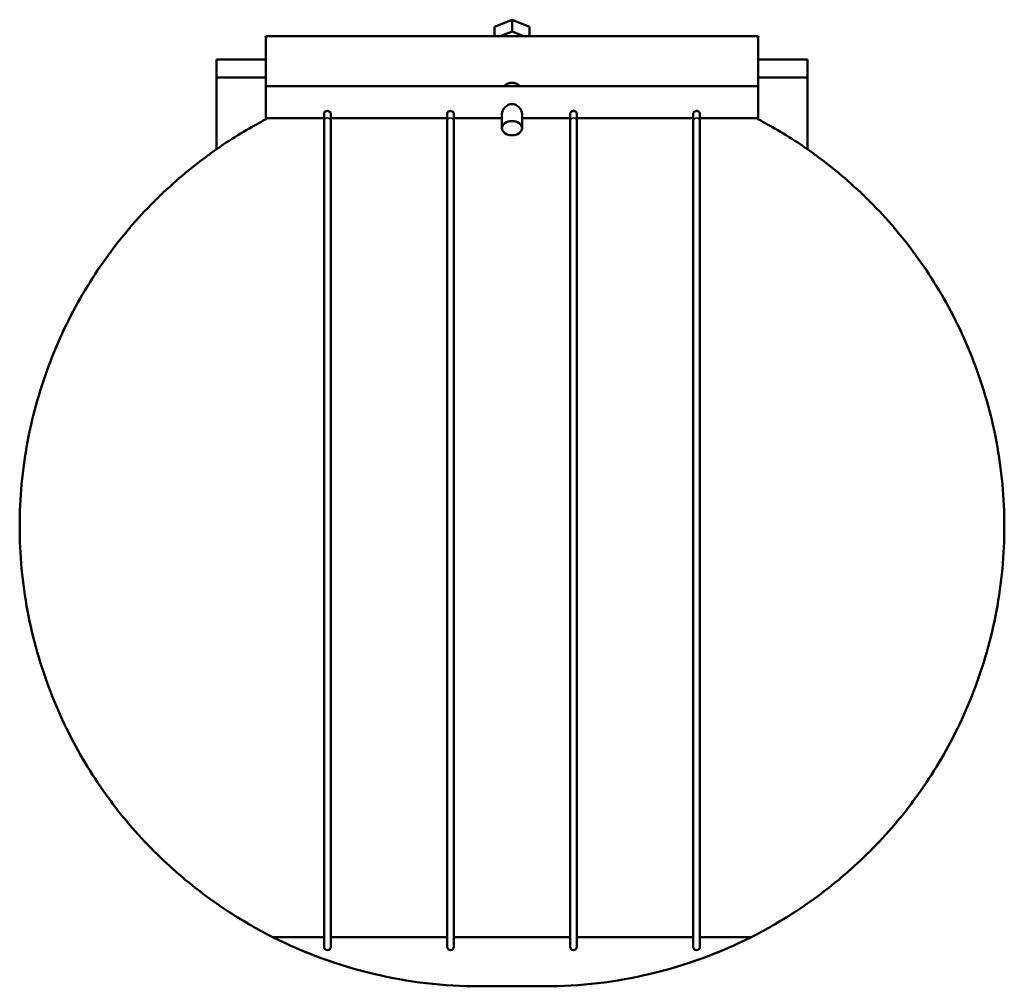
# Model space of a CAD drawing. Header units: millimetres. Extents: x -128 to 1030, y -327 to 1743.
# Tile 1 of 6: x 304 to 599, y -327 to -37. Entities that reach past the tile are written whole.
import ezdxf

# ---------------------------------------------------------------- set-up
doc = ezdxf.new("R2010")
doc.units = ezdxf.units.MM
doc.layers.add('Visible (ANSI)', color=7, linetype='Continuous', lineweight=50)
doc.layers.add('Visible Narrow (ANSI)', color=7, linetype='Continuous', lineweight=35)

msp = doc.modelspace()

# ---------------------------------------------------------------- linework, layer by layer
at = {"layer": 'Visible (ANSI)'}
for p, q in [((446.3397, -39.5662), (451.5359, -37.4449)), ((451.5359, -37.4449), (456.732, -39.5662)), ((451.5359, -40.9804), (451.5359, -37.4449)), ((446.3397, -42.4113), (446.3397, -39.5662)), ((451.5359, -40.9804), (448.031, -42.4113)), ((455.0408, -42.4113), (451.5359, -40.9804)), ((456.732, -39.5662), (456.732, -42.4113)), ((377.7859, -42.4113), (377.7859, -57.3936)), ((377.7859, -42.4113), (525.2859, -42.4113)), ((525.2859, -57.3936), (525.2859, -42.4113)), ((377.7859, -49.3459), (363.0359, -49.3459)), ((363.0359, -49.3459), (363.0359, -54.8203)), ((540.0359, -49.3459), (525.2859, -49.3459)), ((540.0359, -54.8203), (540.0359, -49.3459)), ((363.0359, -76.2618), (363.0359, -54.8203)), ((377.7859, -54.8203), (363.0359, -54.8203)), ((540.0359, -54.8203), (525.2859, -54.8203)), ((540.0359, -54.8203), (540.0359, -76.2618)), ((377.7859, -57.3936), (377.7859, -66.9936)), ((377.7859, -57.3936), (525.2859, -57.3936)), ((525.2859, -66.9936), (525.2859, -57.3936)), ((377.7859, -66.9936), (395.2234, -66.9936)), ((395.2234, -65.5873), (395.2234, -67.8659)), ((397.2234, -67.8659), (397.2234, -65.5873)), ((397.2234, -66.9936), (432.0984, -66.9936)), ((432.0984, -65.5873), (432.0984, -67.8659)), ((434.0984, -67.8659), (434.0984, -65.5873)), ((434.0984, -66.9936), (448.5359, -66.9936)), ((448.5359, -69.9718), (448.5359, -65.5877)), ((454.5359, -69.9718), (454.5359, -65.5877)), ((454.5359, -66.9936), (468.9734, -66.9936)), ((468.9734, -65.5873), (468.9734, -67.8659)), ((470.9734, -67.8659), (470.9734, -65.5873)), ((470.9734, -66.9936), (505.8484, -66.9936)), ((505.8484, -65.5873), (505.8484, -67.8659)), ((507.8484, -67.8659), (507.8484, -65.5873)), ((507.8484, -66.9936), (525.2859, -66.9936)), ((395.2234, -67.8659), (395.2234, -315.3459)), ((397.2234, -315.3459), (397.2234, -67.8659)), ((432.0984, -67.8659), (432.0984, -315.3459)), ((434.0984, -315.3459), (434.0984, -67.8659)), ((468.9734, -67.8659), (468.9734, -315.3459)), ((470.9734, -315.3459), (470.9734, -67.8659)), ((505.8484, -67.8659), (505.8484, -315.3459)), ((507.8484, -315.3459), (507.8484, -67.8659)), ((379.8192, -312.4469), (395.2234, -312.4469)), ((397.2234, -312.4469), (432.0984, -312.4469)), ((434.0984, -312.4469), (468.9734, -312.4469)), ((470.9734, -312.4469), (505.8484, -312.4469)), ((507.8484, -312.4469), (523.2525, -312.4469)), ((461.1628, -327.219), (441.9089, -327.219))]:
    msp.add_line(p, q, dxfattribs=at)
for centre, radius, start, end in [((441.9089, -189.3459), 137.8731, 243.234499, 270), ((461.1628, -189.3459), 137.8731, 270, 296.765501), ((396.2234, -315.3459), 1, 180, 0), ((433.0984, -315.3459), 1, 180, 0), ((469.9734, -315.3459), 1, 180, 0), ((506.8484, -315.3459), 1, 180, 0)]:
    msp.add_arc(centre, radius, start, end, dxfattribs=at)
msp.add_ellipse((451.5359, -69.9718), major_axis=(3, 0), ratio=0.70710678, dxfattribs=at)
for points, knots in [([(449.1478, -57.3939), (449.2311, -57.3011), (449.3207, -57.2131), (449.6795, -56.9019), (450.0151, -56.6931), (450.7534, -56.4107), (451.1563, -56.3382), (451.5359, -56.3382), (451.9154, -56.3382), (452.3183, -56.4107), (453.0566, -56.6931), (453.3922, -56.9019), (453.7511, -57.2131), (453.8406, -57.3011), (453.924, -57.3939)], [1.553301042, 1.553301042, 1.553301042, 1.553301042, 1.593638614, 1.593638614, 1.707492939, 1.707492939, 1.821347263, 1.821347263, 1.821347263, 1.935201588, 1.935201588, 2.049055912, 2.049055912, 2.089393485, 2.089393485, 2.089393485, 2.089393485]), ([(395.2234, -65.5873), (395.2234, -65.4972), (395.2477, -65.4043), (395.3426, -65.2238), (395.4125, -65.1381), (395.5913, -64.9868), (395.6997, -64.9232), (395.9391, -64.8341), (396.0676, -64.8092), (396.2067, -64.8062), (396.215, -64.8061), (396.2234, -64.8061)], [0.632076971, 0.632076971, 0.632076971, 0.632076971, 0.670316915, 0.670316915, 0.708830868, 0.708830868, 0.74833516, 0.74833516, 0.787576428, 0.787576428, 0.790077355, 0.790077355, 0.790077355, 0.790077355]), ([(396.2234, -64.8061), (396.3421, -64.8061), (396.4597, -64.8244), (396.6911, -64.8971), (396.8014, -64.9536), (396.9931, -65.0959), (397.0721, -65.1812), (397.1836, -65.3635), (397.2156, -65.4585), (397.2229, -65.5636), (397.2234, -65.5755), (397.2234, -65.5873)], [0.158000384, 0.158000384, 0.158000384, 0.158000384, 0.193663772, 0.193663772, 0.232208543, 0.232208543, 0.271816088, 0.271816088, 0.310980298, 0.310980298, 0.315996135, 0.315996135, 0.315996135, 0.315996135]), ([(432.0984, -65.5873), (432.0984, -65.4972), (432.1227, -65.4043), (432.2176, -65.2238), (432.2875, -65.1381), (432.4663, -64.9868), (432.5747, -64.9232), (432.8141, -64.8341), (432.9426, -64.8092), (433.0817, -64.8062), (433.09, -64.8061), (433.0984, -64.8061)], [0.632076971, 0.632076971, 0.632076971, 0.632076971, 0.670316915, 0.670316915, 0.708830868, 0.708830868, 0.74833516, 0.74833516, 0.787576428, 0.787576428, 0.790077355, 0.790077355, 0.790077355, 0.790077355]), ([(433.0984, -64.8061), (433.2171, -64.8061), (433.3347, -64.8244), (433.5661, -64.8971), (433.6764, -64.9536), (433.8681, -65.0959), (433.9471, -65.1812), (434.0586, -65.3635), (434.0906, -65.4585), (434.0979, -65.5636), (434.0984, -65.5755), (434.0984, -65.5873)], [0.158000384, 0.158000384, 0.158000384, 0.158000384, 0.193663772, 0.193663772, 0.232208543, 0.232208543, 0.271816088, 0.271816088, 0.310980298, 0.310980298, 0.315996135, 0.315996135, 0.315996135, 0.315996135]), ([(448.5359, -65.5877), (448.5359, -65.3131), (448.6158, -64.9891), (448.9257, -64.3382), (449.1552, -64.012), (449.6759, -63.4624), (450.0055, -63.1987), (450.739, -62.8267), (451.1444, -62.7218), (451.5359, -62.7218)], [1.403672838, 1.403672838, 1.403672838, 1.403672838, 1.520181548, 1.520181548, 1.636690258, 1.636690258, 1.754127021, 1.754127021, 1.871563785, 1.871563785, 1.871563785, 1.871563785]), ([(451.5359, -62.7218), (451.9273, -62.7218), (452.3327, -62.8267), (453.0662, -63.1987), (453.3958, -63.4624), (453.9165, -64.012), (454.146, -64.3382), (454.456, -64.9891), (454.5359, -65.3131), (454.5359, -65.5877)], [0, 0, 0, 0, 0.117436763, 0.117436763, 0.234873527, 0.234873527, 0.351382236, 0.351382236, 0.467890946, 0.467890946, 0.467890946, 0.467890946]), ([(468.9734, -65.5873), (468.9734, -65.4972), (468.9977, -65.4043), (469.0926, -65.2238), (469.1625, -65.1381), (469.3413, -64.9868), (469.4497, -64.9232), (469.6891, -64.8341), (469.8176, -64.8092), (469.9567, -64.8062), (469.965, -64.8061), (469.9734, -64.8061)], [0.632076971, 0.632076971, 0.632076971, 0.632076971, 0.670316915, 0.670316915, 0.708830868, 0.708830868, 0.74833516, 0.74833516, 0.787576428, 0.787576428, 0.790077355, 0.790077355, 0.790077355, 0.790077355]), ([(469.9734, -64.8061), (470.0921, -64.8061), (470.2097, -64.8244), (470.4411, -64.8971), (470.5514, -64.9536), (470.7431, -65.0959), (470.8221, -65.1812), (470.9336, -65.3635), (470.9656, -65.4585), (470.9729, -65.5636), (470.9734, -65.5755), (470.9734, -65.5873)], [0.158000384, 0.158000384, 0.158000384, 0.158000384, 0.193663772, 0.193663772, 0.232208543, 0.232208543, 0.271816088, 0.271816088, 0.310980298, 0.310980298, 0.315996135, 0.315996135, 0.315996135, 0.315996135]), ([(505.8484, -65.5873), (505.8484, -65.4972), (505.8727, -65.4043), (505.9676, -65.2238), (506.0375, -65.1381), (506.2163, -64.9868), (506.3247, -64.9232), (506.5641, -64.8341), (506.6926, -64.8092), (506.8317, -64.8062), (506.84, -64.8061), (506.8484, -64.8061)], [0.632076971, 0.632076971, 0.632076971, 0.632076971, 0.670316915, 0.670316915, 0.708830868, 0.708830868, 0.74833516, 0.74833516, 0.787576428, 0.787576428, 0.790077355, 0.790077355, 0.790077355, 0.790077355]), ([(506.8484, -64.8061), (506.9671, -64.8061), (507.0847, -64.8244), (507.3161, -64.8971), (507.4264, -64.9536), (507.6181, -65.0959), (507.6971, -65.1812), (507.8086, -65.3635), (507.8406, -65.4585), (507.8479, -65.5636), (507.8484, -65.5755), (507.8484, -65.5873)], [0.158000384, 0.158000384, 0.158000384, 0.158000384, 0.193663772, 0.193663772, 0.232208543, 0.232208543, 0.271816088, 0.271816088, 0.310980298, 0.310980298, 0.315996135, 0.315996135, 0.315996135, 0.315996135]), ([(304.0359, -189.3459), (304.0359, -180.9066), (304.8243, -172.3494), (307.9454, -155.6584), (310.2766, -147.524), (316.158, -132.2246), (319.7133, -125.0406), (327.5368, -111.9768), (331.8035, -106.0957), (340.7435, -95.3932), (345.7792, -90.2795), (355.977, -81.3145), (361.1434, -77.4596), (368.2923, -72.7366), (370.5692, -71.3396), (374.7602, -68.9054), (376.6748, -67.868), (378.3254, -67.0098), (378.341, -67.0017), (378.3566, -66.9936)], [21.09449505, 21.09449505, 21.09449505, 21.09449505, 23.62630474, 23.62630474, 26.15811443, 26.15811443, 28.68992412, 28.68992412, 31.22173381, 31.22173381, 33.96354788, 33.96354788, 36.70536196, 36.70536196, 38.076269, 38.076269, 39.44717603, 39.44717603, 39.46030104, 39.46030104, 39.46030104, 39.46030104]), ([(524.7151, -66.9936), (524.7307, -67.0017), (524.7464, -67.0098), (526.397, -67.868), (528.3115, -68.9054), (532.5025, -71.3396), (534.7794, -72.7366), (541.9283, -77.4596), (547.0947, -81.3145), (557.2925, -90.2795), (562.3282, -95.3932), (571.2683, -106.0957), (575.5349, -111.9768), (583.3585, -125.0406), (586.9137, -132.2246), (592.7951, -147.524), (595.1263, -155.6584), (598.2474, -172.3494), (599.0359, -180.9066), (599.0359, -189.3459)], [44.91767918, 44.91767918, 44.91767918, 44.91767918, 44.93080418, 44.93080418, 46.30171122, 46.30171122, 47.67261826, 47.67261826, 50.41443234, 50.41443234, 53.15624641, 53.15624641, 55.6880561, 55.6880561, 58.21986579, 58.21986579, 60.75167548, 60.75167548, 63.28348516, 63.28348516, 63.28348516, 63.28348516]), ([(379.8192, -312.4469), (379.349, -312.2097), (378.8444, -311.9519), (376.6748, -310.8238), (374.7602, -309.7864), (370.5692, -307.3523), (368.2923, -305.9552), (361.1434, -301.2322), (355.977, -297.3773), (345.7792, -288.4123), (340.7435, -283.2986), (331.8035, -272.5961), (327.5368, -266.715), (319.7133, -253.6512), (316.158, -246.4673), (310.2766, -231.1679), (307.9454, -223.0335), (304.8243, -206.3425), (304.0359, -197.7853), (304.0359, -189.3459)], [2.29344574, 2.29344574, 2.29344574, 2.29344574, 2.74181408, 2.74181408, 4.11272111, 4.11272111, 5.48362815, 5.48362815, 8.22544223, 8.22544223, 10.9672563, 10.9672563, 13.49906599, 13.49906599, 16.03087568, 16.03087568, 18.56268537, 18.56268537, 21.09449505, 21.09449505, 21.09449505, 21.09449505]), ([(599.0359, -189.3459), (599.0359, -197.7853), (598.2474, -206.3425), (595.1263, -223.0335), (592.7951, -231.1679), (586.9137, -246.4673), (583.3585, -253.6512), (575.5349, -266.715), (571.2683, -272.5961), (562.3282, -283.2986), (557.2925, -288.4123), (547.0947, -297.3773), (541.9283, -301.2322), (534.7794, -305.9552), (532.5025, -307.3523), (528.3115, -309.7864), (526.397, -310.8238), (524.2273, -311.9519), (523.7228, -312.2097), (523.2525, -312.4469)], [63.28348516, 63.28348516, 63.28348516, 63.28348516, 65.81529485, 65.81529485, 68.34710454, 68.34710454, 70.87891423, 70.87891423, 73.41072392, 73.41072392, 76.15253799, 76.15253799, 78.89435207, 78.89435207, 80.2652591, 80.2652591, 81.63616614, 81.63616614, 82.08453448, 82.08453448, 82.08453448, 82.08453448])]:
    msp.add_open_spline(points, degree=3, knots=knots, dxfattribs=at)
at = {"layer": 'Visible Narrow (ANSI)'}
for centre, major_axis, start_param, end_param in [((396.2234, -67.8659), (1, 0), 0.15707963, 2.98451302), ((433.0984, -67.8659), (1, 0), 0.15707963, 2.98451302), ((469.9734, -67.8659), (-1, 0), 3.29867229, 6.12610567), ((506.8484, -67.8659), (-1, 0), 3.29867229, 6.12610567)]:
    msp.add_ellipse(centre, major_axis=major_axis, ratio=0.96412688, start_param=start_param, end_param=end_param, dxfattribs=at)

doc.saveas('drawing.dxf')
